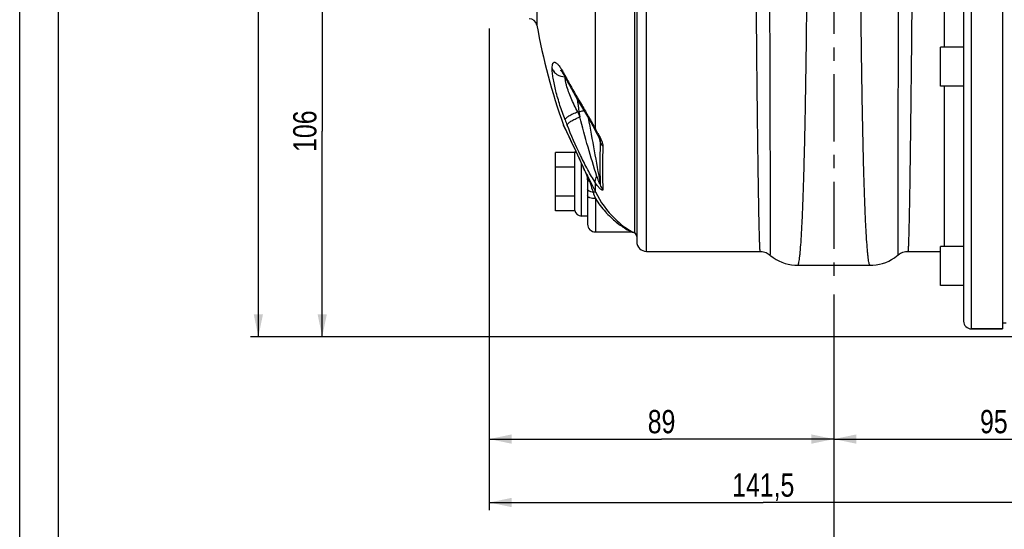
# Model space of a CAD drawing. Header units: millimetres. Extents: x 0 to 841, y 0 to 594.
# Tile 2 of 12: x 0 to 254, y 203 to 334. Entities that reach past the tile are written whole.
import ezdxf

# ---------------------------------------------------------------- set-up
doc = ezdxf.new("R2010")
doc.units = ezdxf.units.MM
doc.header["$LTSCALE"] = 46.2
doc.linetypes.add('CENTER', pattern=[0.6, 0.375, -0.075, 0.075, -0.075])
doc.layers.get('0').update_dxf_attribs({"linetype": 'CONTINUOUS'})
for name, color, linetype in [('ASSI', 7, 'CONTINUOUS'), ('GEOM', 7, 'CONTINUOUS'), ('QUOTE', 7, 'CONTINUOUS')]:
    doc.layers.add(name, color=color, linetype=linetype)
doc.styles.get("Standard").update_dxf_attribs({"font": 'txt', "width": 0.8})
doc.dimstyles.new('DIMSTYLE_1', dxfattribs={"dimtxt": 6, "dimasz": 5.8, "dimexe": 1, "dimexo": 2, "dimgap": 0.75, "dimtad": 1, "dimdec": 3, "dimtxsty": 'Standard', "dimblk": '_FILLED', "dimblk1": '_FILLED', "dimblk2": '_FILLED', "dimcen": 0.09, "dimadec": 3, "dimazin": 2, "dimtp": 0.5, "dimtm": 0.5, "dimtfac": 1, "dimtdec": 3, "dimtofl": 0, "dimtmove": 0, "dimatfit": 3, "dimldrblk": '_FILLED', "dimfxl": 0, "dimtolj": 1, "dimarcsym": 0})
doc.dimstyles.new('DIMSTYLE_3', dxfattribs={"dimtxt": 6, "dimasz": 5.8, "dimexe": 1, "dimexo": 2, "dimgap": 0.75, "dimtad": 1, "dimdec": 3, "dimtxsty": 'Standard', "dimblk": '_FILLED', "dimblk1": '_FILLED', "dimblk2": '_FILLED', "dimcen": 0.09, "dimadec": 3, "dimazin": 2, "dimtp": 0.3, "dimtm": 0.3, "dimtfac": 1, "dimtdec": 3, "dimtofl": 0, "dimtmove": 0, "dimatfit": 3, "dimldrblk": '_FILLED', "dimfxl": 0, "dimtolj": 1, "dimarcsym": 0})

# ---------------------------------------------------------------- blocks, each defined once
blk = doc.blocks.new('_FILLED')
at = {"color": 0, "linetype": 'ByBlock'}
blk.add_solid([(0, 0), (-1, 0.207), (-1, -0.207)], dxfattribs=at)
blk = doc.blocks.new('*D8')
at = {"layer": 'QUOTE', "color": 2, "linetype": 'Continuous'}
for p, q in [((210.25, 263.08), (210.25, 224.18)), ((305.25, 243.59), (305.25, 224.18)), ((210.25, 226.18), (257.75, 226.18)), ((305.25, 226.18), (257.75, 226.18))]:
    blk.add_line(p, q, dxfattribs=at)
at = {"layer": 'QUOTE', "color": 2, "linetype": 'Continuous', "xscale": 5.8, "yscale": 5.8, "zscale": 5.8, "rotation": 180}
blk.add_blockref('_FILLED', (210.25, 226.18), dxfattribs=at)
at = {"layer": 'QUOTE', "color": 2, "linetype": 'Continuous', "xscale": 5.8, "yscale": 5.8, "zscale": 5.8}
blk.add_blockref('_FILLED', (305.25, 226.18), dxfattribs=at)
at = {"layer": 'QUOTE', "color": 2, "linetype": 'Continuous', "insert": (251.55, 233.68), "char_height": 6, "width": 13.2, "attachment_point": 2, "line_spacing_factor": 0.9}
blk.add_mtext('95', dxfattribs=at)
blk = doc.blocks.new('*D9')
at = {"layer": 'QUOTE', "color": 2, "linetype": 'Continuous'}
for p, q in [((121.25, 332.09), (121.25, 224.18)), ((210.25, 263.49), (210.25, 224.18)), ((121.25, 226.18), (165.75, 226.18)), ((210.25, 226.18), (165.75, 226.18))]:
    blk.add_line(p, q, dxfattribs=at)
at = {"layer": 'QUOTE', "color": 2, "linetype": 'Continuous', "xscale": 5.8, "yscale": 5.8, "zscale": 5.8, "rotation": 180}
blk.add_blockref('_FILLED', (121.25, 226.18), dxfattribs=at)
at = {"layer": 'QUOTE', "color": 2, "linetype": 'Continuous', "xscale": 5.8, "yscale": 5.8, "zscale": 5.8}
blk.add_blockref('_FILLED', (210.25, 226.18), dxfattribs=at)
at = {"layer": 'QUOTE', "color": 2, "linetype": 'Continuous', "insert": (165.75, 233.68), "char_height": 6, "width": 13.2, "attachment_point": 2, "line_spacing_factor": 0.9}
blk.add_mtext('89', dxfattribs=at)
blk = doc.blocks.new('*D10')
at = {"layer": 'QUOTE', "color": 2, "linetype": 'Continuous'}
for p, q in [((121.25, 332.09), (121.25, 207.82)), ((262.75, 248.59), (262.75, 207.82)), ((121.25, 209.82), (192, 209.82)), ((262.75, 209.82), (192, 209.82))]:
    blk.add_line(p, q, dxfattribs=at)
at = {"layer": 'QUOTE', "color": 2, "linetype": 'Continuous', "xscale": 5.8, "yscale": 5.8, "zscale": 5.8, "rotation": 180}
blk.add_blockref('_FILLED', (121.25, 209.82), dxfattribs=at)
at = {"layer": 'QUOTE', "color": 2, "linetype": 'Continuous', "xscale": 5.8, "yscale": 5.8, "zscale": 5.8}
blk.add_blockref('_FILLED', (262.75, 209.82), dxfattribs=at)
at = {"layer": 'QUOTE', "color": 2, "linetype": 'Continuous', "insert": (192, 217.32), "char_height": 6, "width": 22.65, "attachment_point": 2, "line_spacing_factor": 0.9}
blk.add_mtext('141,5', dxfattribs=at)
blk = doc.blocks.new('*D12')
at = {"layer": 'QUOTE', "color": 2, "linetype": 'Continuous'}
for p, q in [((408.75, 243.59), (408.75, 190.34)), ((210.25, 239.72), (210.25, 190.34)), ((210.25, 192.34), (309.5, 192.34)), ((408.75, 192.34), (309.5, 192.34))]:
    blk.add_line(p, q, dxfattribs=at)
at = {"layer": 'QUOTE', "color": 2, "linetype": 'Continuous', "xscale": 5.8, "yscale": 5.8, "zscale": 5.8, "rotation": 180}
blk.add_blockref('_FILLED', (210.25, 192.34), dxfattribs=at)
at = {"layer": 'QUOTE', "color": 2, "linetype": 'Continuous', "xscale": 5.8, "yscale": 5.8, "zscale": 5.8}
blk.add_blockref('_FILLED', (408.75, 192.34), dxfattribs=at)
at = {"layer": 'QUOTE', "color": 2, "linetype": 'Continuous', "insert": (309.5, 199.84), "char_height": 6, "width": 25.65, "attachment_point": 2, "line_spacing_factor": 0.9}
blk.add_mtext('198,5', dxfattribs=at)
blk = doc.blocks.new('*D15')
at = {"layer": 'QUOTE', "color": 2, "linetype": 'Continuous'}
for p, q in [((114.66, 358.59), (76.12, 358.59)), ((78.12, 358.59), (78.12, 305.59)), ((78.12, 252.59), (78.12, 305.59)), ((258.75, 252.59), (76.12, 252.59))]:
    blk.add_line(p, q, dxfattribs=at)
at = {"layer": 'QUOTE', "color": 2, "linetype": 'Continuous', "xscale": 5.8, "yscale": 5.8, "zscale": 5.8}
for p, rotation in [((78.12, 358.59), 90), ((78.12, 252.59), 270)]:
    blk.add_blockref('_FILLED', p, dxfattribs=dict(at, rotation=rotation))
at = {"layer": 'QUOTE', "color": 2, "linetype": 'Continuous', "insert": (70.62, 305.59), "char_height": 6, "width": 16.2, "attachment_point": 2, "rotation": 90, "line_spacing_factor": 0.9}
blk.add_mtext('106', dxfattribs=at)
blk = doc.blocks.new('*D17')
at = {"layer": 'QUOTE', "color": 2, "linetype": 'Continuous'}
for p, q in [((188.75, 481.59), (59.63, 481.59)), ((61.63, 481.59), (61.63, 367.09)), ((61.63, 252.59), (61.63, 367.09)), ((258.75, 252.59), (59.63, 252.59))]:
    blk.add_line(p, q, dxfattribs=at)
at = {"layer": 'QUOTE', "color": 2, "linetype": 'Continuous', "xscale": 5.8, "yscale": 5.8, "zscale": 5.8}
for p, rotation in [((61.63, 481.59), 90), ((61.63, 252.59), 270)]:
    blk.add_blockref('_FILLED', p, dxfattribs=dict(at, rotation=rotation))
at = {"layer": 'QUOTE', "color": 2, "linetype": 'Continuous', "insert": (54.13, 367.09), "char_height": 6, "width": 19.8, "attachment_point": 2, "rotation": 90, "line_spacing_factor": 0.9}
blk.add_mtext('229', dxfattribs=at)

msp = doc.modelspace()

# ---------------------------------------------------------------- linework, layer by layer
at = {"color": 7, "linetype": 'Continuous'}
for p, q in [((0, 0), (0, 594)), ((10, 10), (10, 584))]:
    msp.add_line(p, q, dxfattribs=at)
at = {"layer": 'ASSI', "color": 2, "linetype": 'CENTER'}
msp.add_line((210.2542, 486.5916), (210.2542, 266.628), dxfattribs=at)
at = {"layer": 'ASSI', "color": 7, "linetype": 'Continuous'}
for p, q in [((253.7542, 462.5916), (253.7542, 254.5916)), ((237.7542, 317.2367), (237.7542, 327.2367)), ((243.7542, 327.2367), (237.7542, 327.2367)), ((243.7542, 317.2367), (237.7542, 317.2367)), ((148.6542, 279.5916), (157.9635, 279.5916)), ((158.3747, 279.5032), (158.7471, 279.3396)), ((243.7542, 275.8231), (237.7542, 275.8231)), ((237.7542, 265.8242), (237.7542, 275.8219)), ((161.8542, 274.5916), (191.1534, 274.5916)), ((229.355, 274.5916), (237.7542, 274.5916)), ((243.7542, 265.8231), (237.7542, 265.8231)), ((245.7542, 254.5916), (253.7542, 254.5916)), ((254.7542, 256.0916), (253.7542, 256.0916))]:
    msp.add_line(p, q, dxfattribs=at)
msp.add_arc((281.3542, 358.5916), 150, 189.849027, 200.063168, dxfattribs=at)
at = {"layer": 'GEOM', "color": 7, "linetype": 'Continuous'}
for p, q in [((243.7542, 460.5916), (243.7542, 256.5916)), ((159.3542, 440.0916), (159.3542, 277.0916)), ((238.7542, 389.9466), (238.7542, 327.2367)), ((141.0141, 319.2035), (141.0144, 319.2029)), ((141.0752, 319.0879), (141.0144, 319.2029)), ((238.7542, 317.2367), (238.7544, 275.8231)), ((140.5191, 306.9824), (140.4569, 307.1333)), ((140.5195, 306.9816), (142.4968, 302.7261)), ((148.0106, 306.9289), (148.454, 306.1168)), ((148.454, 306.1168), (149.1252, 304.8487)), ((142.4968, 302.7261), (143.5781, 300.4258)), ((149.1252, 304.8487), (149.2372, 304.6339)), ((138.3542, 285.0861), (138.3542, 300.0972)), ((143.3542, 300.0972), (138.3542, 300.0972)), ((143.3542, 285.0861), (143.3542, 300.0972)), ((143.5781, 300.4258), (144.8338, 297.7765)), ((144.8338, 297.7765), (145.2522, 296.8851)), ((143.3542, 296.3444), (138.3542, 296.3444)), ((145.2522, 296.8851), (145.5224, 296.3017)), ((145.5224, 296.3017), (145.7805, 295.7376)), ((145.7805, 295.7376), (146.0223, 295.2011)), ((146.3428, 294.4718), (146.4111, 294.3123)), ((146.5305, 293.9751), (146.5775, 293.7904)), ((146.5775, 293.7904), (146.6142, 293.5969)), ((146.6527, 293.1851), (146.6542, 293.0854)), ((146.6542, 293.2698), (146.6542, 281.5916)), ((143.3542, 288.8389), (138.3542, 288.8389)), ((143.3542, 285.0861), (138.3542, 285.0861)), ((146.6542, 283.6916), (145.0542, 283.6916)), ((191.1534, 274.5916), (191.1539, 274.5917)), ((229.355, 274.5916), (229.3545, 274.5917)), ((200.9277, 270.9916), (219.5806, 270.9916)), ((253.7542, 254.5916), (245.7542, 254.5916))]:
    msp.add_line(p, q, dxfattribs=at)
at = {"layer": 'GEOM', "color": 9, "linetype": 'Continuous'}
for p, q in [((245.7542, 254.5916), (245.7542, 462.5916)), ((161.8542, 274.5916), (161.8542, 442.5916)), ((158.7471, 437.8436), (158.7471, 279.3396)), ((133.5649, 384.2495), (133.5649, 332.9337)), ((148.6698, 306.1191), (148.6698, 344.7515)), ((141.3151, 319.0294), (141.3764, 318.9166)), ((144.1101, 310.6095), (144.3953, 310.6096)), ((144.3953, 310.6096), (144.6426, 309.2521)), ((140.4664, 307.1127), (140.4569, 307.1332)), ((140.7901, 306.4118), (140.4664, 307.1127)), ((141.0484, 305.8535), (140.7901, 306.4118)), ((149.7784, 303.4951), (149.6358, 304.0676)), ((149.8261, 303.3036), (149.7784, 303.4951)), ((149.8511, 303.2032), (149.8261, 303.3036)), ((149.9122, 302.9578), (149.8511, 303.2032)), ((143.7883, 299.9991), (143.6696, 300.2504)), ((143.8258, 299.9198), (143.7883, 299.9991)), ((144.6318, 298.2211), (144.6073, 298.2725)), ((144.6246, 298.2175), (144.6074, 298.2725)), ((145.0542, 283.6916), (145.0542, 297.3084)), ((146.4528, 294.2373), (146.4529, 294.4798)), ((146.4529, 294.4798), (146.6351, 294.105)), ((148.669, 289.9573), (148.6695, 292.2795)), ((148.6541, 288.2191), (148.6542, 279.5916)), ((158.2223, 279.5879), (158.358, 279.5123)), ((158.358, 279.5123), (158.3747, 279.5032))]:
    msp.add_line(p, q, dxfattribs=at)
at = {"layer": 'GEOM', "color": 7, "linetype": 'Continuous'}
for points in [[(139.7119, 321.2849), (139.7077, 321.289), (139.7123, 321.284), (139.7432, 321.2497), (139.7989, 321.183), (139.8741, 321.0869), (139.9675, 320.9597), (140.0789, 320.7996), (140.2044, 320.6095)], [(140.2044, 320.6095), (140.3433, 320.3889), (140.4952, 320.1369), (140.6573, 319.8566), (140.8284, 319.5494), (141.0141, 319.2035)], [(141.5684, 318.1692), (141.9344, 317.5009), (142.4887, 316.504), (143.0331, 315.54), (143.5628, 314.614), (144.0795, 313.7197), (144.5917, 312.8395), (146.1009, 310.261)], [(146.1009, 310.261), (146.593, 309.4167), (147.0771, 308.5793), (147.5506, 307.7498), (148.0106, 306.9289)], [(149.2372, 304.6339), (149.3445, 304.4249), (149.3964, 304.3223), (149.4469, 304.2212), (149.496, 304.1214), (149.5436, 304.0231), (149.5893, 303.9268), (149.6331, 303.8325), (149.6746, 303.7406), (149.7134, 303.6519), (149.7492, 303.5673), (149.7816, 303.4875), (149.81, 303.4138), (149.8337, 303.3487), (149.8474, 303.3091)], [(149.8474, 303.3091), (149.8527, 303.293), (149.8665, 303.2488), (149.8749, 303.2194), (149.8773, 303.2101)], [(146.0223, 295.2011), (146.2426, 294.7027), (146.3428, 294.4718)], [(146.4112, 294.3122), (146.4743, 294.1503), (146.5305, 293.9751)], [(146.6142, 293.5969), (146.6396, 293.3949), (146.6527, 293.1851)], [(158.2452, 279.5512), (158.2545, 279.5484), (158.2875, 279.5377)], [(158.2875, 279.5377), (158.3183, 279.5265), (158.3468, 279.5152), (158.3741, 279.5034)], [(191.1795, 274.5916), (191.3594, 274.5863), (191.721, 274.5511), (192.0704, 274.485), (192.4053, 274.3904), (192.7235, 274.2702), (193.0235, 274.127), (193.3039, 273.9635), (193.5631, 273.7831), (193.743, 273.6388)], [(193.743, 273.6388), (193.9489, 273.4676), (194.6066, 272.9736), (195.3064, 272.5251), (196.0471, 272.1258), (196.8241, 271.7805), (197.6289, 271.4947), (198.4564, 271.2711), (199.3026, 271.1116), (200.1595, 271.0183), (200.927, 270.9917)], [(219.5813, 270.9917), (220.3003, 271.0151), (221.1576, 271.1046), (222.0044, 271.2603), (222.8329, 271.4803), (223.6392, 271.7626), (224.418, 272.1047), (225.1609, 272.5011), (225.8632, 272.9469), (226.5236, 273.4387), (226.7654, 273.6388)], [(226.7654, 273.6388), (226.8887, 273.7396), (227.1477, 273.9266), (227.4287, 274.0967), (227.7297, 274.2462), (228.0492, 274.3723), (228.3857, 274.4723), (228.737, 274.5436), (229.1004, 274.5835), (229.3294, 274.5916)]]:
    msp.add_lwpolyline(points, dxfattribs=at)
for centre, radius, start, end in [((131.5944, 332.5916), 2, 9.849027, 90), ((281.3542, 358.5916), 150, 189.849027, 200.063168), ((221.5032, 361.6692), 91.0046, 207.898235, 208.554605), ((145.0542, 299.7916), 1.7, 154.116671, 172.5), ((145.0542, 285.3916), 1.7, 187.5, 270), ((148.6542, 281.5916), 2, 180, 270), ((157.9631, 278.5918), 1, 65.698243, 89.976397), ((158.3542, 278.4201), 1, 0, 66.860277), ((161.8542, 277.0916), 2.5, 180, 270), ((245.7542, 256.5916), 2, 180, 270)]:
    msp.add_arc(centre, radius, start, end, dxfattribs=at)
at = {"layer": 'GEOM', "color": 9, "linetype": 'Continuous'}
for centre, radius, start, end in [((219.9938, 361.7001), 89.5049, 207.815975, 208.472775), ((270.1835, 389.0331), 146.6546, 208.561791, 209.127415), ((319.3876, 334.5161), 176.6178, 186.704522, 187.779264), ((273.3138, 360.5107), 138.5054, 201.117636, 201.720817), ((273.1396, 359.6361), 141.8337, 201.117609, 201.72079), ((882.5661, 649.318), 817.2003, 204.8531589, 205.2868679), ((243.2019, 357.9078), 107.7886, 208.715817, 208.997869), ((-120.7529, 155.9664), 308.4366, 28.890859, 29.032902), ((859.9628, 638.6435), 792.2032, 205.3135548, 205.4454281), ((-30.0202, 215.1724), 193.3918, 25.205997, 25.431539), ((84.0556, 267.4513), 67.9042, 23.60978, 24.039306), ((103.4925, 275.9419), 46.6937, 23.067589, 23.61554), ((146.7936, 294.4752), 0.4157, 203.080121, 214.940436), ((131.4696, 287.6371), 16.4718, 22.861403, 24.545823), ((142.7925, 293.2445), 3.8632, 12.241311, 18.647725), ((142.821, 293.2502), 3.8342, 8.139463, 12.249537), ((143.2485, 293.093), 3.4052, 6.688009, 8.914051), ((142.8802, 293.2586), 3.7743, 4.097588, 8.140156), ((143.1866, 293.0859), 3.4675, 1.812364, 6.686816), ((839.7087, 631.3912), 770.7872, 205.9500033, 206.2933919), ((143.023, 293.2686), 3.6312, 0.018175, 4.100522), ((130.5578, 287.245), 17.4643, 17.594786, 22.88449), ((143.15, 293.0846), 3.5042, 359.999745, 1.814653), ((147.2433, 293.2701), 0.5892, 180.040164, 188.954252), ((189.5861, 303.7274), 43.7715, 198.492407, 200.750195)]:
    msp.add_arc(centre, radius, start, end, dxfattribs=at)
for points, knots in [([(200.9271, 270.9917), (200.9735, 270.9917), (201.0719, 271.1433), (201.15, 271.4165), (201.2562, 271.8982), (201.354, 272.5492), (201.4575, 273.3904), (201.6052, 274.8712), (201.7804, 277.1697), (201.974, 280.4474), (202.1607, 284.3973), (202.3381, 288.9864), (202.5047, 294.1765), (202.6594, 299.9244), (202.8014, 306.1822), (202.9302, 312.8977), (203.0882, 322.6016), (203.2487, 335.4285), (203.3917, 351.3526), (203.4945, 367.5982), (203.5644, 383.6238), (203.6081, 398.8951), (203.6318, 412.9032), (203.6385, 425.1811), (203.632, 435.3195), (203.6066, 442.9806), (203.5783, 447.2244), (203.5485, 448.8855)], [0, 0, 0, 0, 0.00078116, 0.00246681, 0.00516408, 0.00888882, 0.01364086, 0.01941385, 0.03397963, 0.05247394, 0.07474688, 0.10061533, 0.12986532, 0.16225415, 0.19751253, 0.23534696, 0.27544219, 0.36106164, 0.4515197, 0.54380243, 0.63483439, 0.72158154, 0.80115256, 0.87089536, 0.92848543, 0.97200348, 1, 1, 1, 1]), ([(219.5812, 270.9917), (219.5349, 270.9917), (219.4365, 271.1433), (219.3584, 271.4165), (219.2521, 271.8983), (219.1543, 272.5492), (219.0508, 273.3905), (218.9032, 274.8713), (218.7279, 277.1699), (218.5343, 280.4476), (218.3476, 284.3976), (218.1702, 288.9868), (218.0037, 294.177), (217.8489, 299.925), (217.707, 306.183), (217.5781, 312.8985), (217.4201, 322.6026), (217.2596, 335.4297), (217.1167, 351.3541), (217.0139, 367.5999), (216.944, 383.6256), (216.9002, 398.897), (216.8766, 412.905), (216.8696, 425.1827), (216.8768, 435.3209), (216.9007, 442.9817), (216.9315, 447.2252), (216.9612, 448.8861)], [0, 0, 0, 0, 0.00078117, 0.00246685, 0.00516417, 0.00888897, 0.0136411, 0.0194142, 0.03398025, 0.0524749, 0.07474824, 0.10061715, 0.12986764, 0.162257, 0.19751595, 0.23535095, 0.27544676, 0.36106733, 0.45152636, 0.54380982, 0.63484218, 0.72158929, 0.80115981, 0.87090157, 0.92849007, 0.97200601, 1, 1, 1, 1]), ([(193.5296, 444.04), (193.502, 442.8219), (193.4767, 439.432), (193.4445, 432.9945), (193.4322, 423.9582), (193.4338, 412.6415), (193.4533, 399.4432), (193.4876, 384.8284), (193.5333, 369.3123), (193.5856, 353.4415), (193.6389, 337.775), (193.6808, 325.0986), (193.7103, 315.4725), (193.7294, 308.7903), (193.7455, 302.5534), (193.7582, 296.8166), (193.7676, 291.6305), (193.7736, 287.041), (193.7757, 283.6082), (193.7755, 281.1901), (193.7746, 279.6324), (193.773, 278.2503), (193.7706, 277.047), (193.7674, 276.0251), (193.7642, 275.2879), (193.7612, 274.7908), (193.7591, 274.4872), (193.7565, 274.2318), (193.755, 274.0194), (193.7503, 273.8645), (193.7528, 273.7321), (193.742, 273.6931), (193.7484, 273.6342), (193.743, 273.6388)], [0, 0, 0, 0, 0.021451, 0.05967856, 0.11333765, 0.18053889, 0.25891352, 0.34569895, 0.43783736, 0.53208178, 0.62511239, 0.71365284, 0.75525556, 0.79458504, 0.83129493, 0.86506032, 0.89558399, 0.92259712, 0.94585997, 0.95602037, 0.96516833, 0.97328486, 0.98035203, 0.986353, 0.99127563, 0.99332919, 0.99510911, 0.99661413, 0.99784363, 0.99879723, 0.99947458, 0.99987539, 1, 1, 1, 1]), ([(226.9788, 444.04), (227.0064, 442.8219), (227.0316, 439.432), (227.0638, 432.9945), (227.0761, 423.9581), (227.0746, 412.6414), (227.055, 399.443), (227.0207, 384.8283), (226.975, 369.3121), (226.9228, 353.4413), (226.8695, 337.7748), (226.8275, 325.0984), (226.798, 315.4722), (226.779, 308.7901), (226.7629, 302.5531), (226.7501, 296.8163), (226.7407, 291.6303), (226.7348, 287.0408), (226.7327, 283.608), (226.7328, 281.19), (226.7337, 279.6322), (226.7354, 278.2502), (226.7378, 277.0469), (226.7409, 276.025), (226.7441, 275.2879), (226.7471, 274.7907), (226.7492, 274.4871), (226.7518, 274.2318), (226.7534, 274.0193), (226.758, 273.8645), (226.7555, 273.7321), (226.7664, 273.6931), (226.76, 273.6342), (226.7654, 273.6388)], [0, 0, 0, 0, 0.02145105, 0.05967874, 0.11333797, 0.18053937, 0.25891423, 0.34569988, 0.43783847, 0.53208305, 0.62511378, 0.71365431, 0.75525697, 0.79458648, 0.83129634, 0.8650616, 0.89558527, 0.92259824, 0.94586093, 0.95602135, 0.96516932, 0.97328561, 0.9803527, 0.98635368, 0.99127606, 0.99332953, 0.99510946, 0.99661458, 0.99784405, 0.99879753, 0.99947472, 0.99987541, 1, 1, 1, 1]), ([(189.9007, 441.7488), (189.879, 441.257), (189.8463, 440.0337), (189.7886, 436.6587), (189.7451, 430.7703), (189.7196, 421.8601), (189.7272, 405.8997), (189.7974, 387.818), (189.9115, 368.2488), (190.0221, 352.7107), (190.1493, 337.3787), (190.2677, 324.9757), (190.3679, 315.5584), (190.4428, 309.0215), (190.5185, 302.9198), (190.5941, 297.307), (190.6695, 292.2324), (190.7439, 287.7404), (190.807, 284.3798), (190.8573, 282.0118), (190.8929, 280.4856), (190.9277, 279.1309), (190.9618, 277.9508), (190.995, 276.9477), (191.0272, 276.1241), (191.0548, 275.5504), (191.0773, 275.1832), (191.0925, 274.9749), (191.1073, 274.8164), (191.121, 274.6945), (191.1344, 274.6357), (191.1443, 274.5917), (191.1534, 274.5916)], [0, 0, 0, 0, 0.00883399, 0.02195786, 0.06057505, 0.11450276, 0.18185248, 0.34698639, 0.43898318, 0.53302867, 0.625827, 0.71412607, 0.75561224, 0.79483137, 0.83143987, 0.86511546, 0.89556265, 0.92251503, 0.94573464, 0.95588026, 0.96501846, 0.97313049, 0.98019817, 0.98620509, 0.99113955, 0.99499074, 0.99650707, 0.99774981, 0.9987188, 0.99941423, 0.99983755, 1, 1, 1, 1]), ([(230.6077, 441.7488), (230.6294, 441.257), (230.6621, 440.0337), (230.7197, 436.6587), (230.7632, 430.7702), (230.7887, 421.86), (230.7811, 405.8994), (230.7109, 387.8176), (230.5968, 368.2483), (230.4863, 352.7101), (230.359, 337.3781), (230.2406, 324.9751), (230.1404, 315.5577), (230.0655, 309.0208), (229.9899, 302.9192), (229.9142, 297.3064), (229.8389, 292.2318), (229.7644, 287.7399), (229.7014, 284.3793), (229.651, 282.0114), (229.6155, 280.4852), (229.5806, 279.1305), (229.5465, 277.9504), (229.5133, 276.9474), (229.4811, 276.1239), (229.4535, 275.5502), (229.431, 275.183), (229.4159, 274.9748), (229.401, 274.8163), (229.3873, 274.6944), (229.3739, 274.6356), (229.364, 274.5916), (229.355, 274.5916)], [0, 0, 0, 0, 0.00883402, 0.02195796, 0.06057543, 0.11450353, 0.18185374, 0.34698883, 0.43898617, 0.53303212, 0.6258308, 0.71413008, 0.75561619, 0.7948353, 0.83144374, 0.86511905, 0.89556608, 0.92251818, 0.94573735, 0.9558829, 0.9650209, 0.97313255, 0.98020007, 0.98620677, 0.99114077, 0.99499173, 0.99650801, 0.99775058, 0.99871932, 0.9994145, 0.99983762, 1, 1, 1, 1]), ([(137.4981, 321.7961), (137.498, 322.0547), (137.5121, 322.4145), (137.6007, 322.8483), (137.6998, 323.1296), (137.8716, 323.3509), (138.109, 323.3945), (138.2941, 323.3518), (138.4927, 323.2465), (138.8059, 323.0039), (139.2258, 322.5386), (139.752, 321.8073), (140.1019, 321.2368), (140.2865, 320.9196)], [0, 0, 0, 0, 0.1489167, 0.20654507, 0.25356119, 0.32219793, 0.35279274, 0.38745453, 0.42973352, 0.48137636, 0.6149025, 0.78865288, 1, 1, 1, 1]), ([(140.8311, 308.5358), (140.358, 309.7608), (139.4929, 312.2172), (138.4528, 315.8047), (137.8265, 318.6247), (137.5533, 320.5787), (137.498, 321.4192), (137.4981, 321.7961)], [0, 0, 0, 0, 0.2870704, 0.56888116, 0.81621064, 0.91762224, 1, 1, 1, 1]), ([(137.4984, 321.7852), (137.6043, 321.4746), (137.9403, 320.875), (138.9853, 319.9366), (140.076, 319.6234), (140.7921, 319.612)], [0, 0, 0, 0, 0.23656129, 0.48366094, 1, 1, 1, 1]), ([(137.4985, 321.8008), (137.6041, 321.4912), (137.939, 320.8935), (138.9806, 319.9571), (140.0675, 319.6432), (140.7819, 319.6301)], [0, 0, 0, 0, 0.23648056, 0.48353749, 1, 1, 1, 1]), ([(140.2865, 320.9196), (140.3316, 320.842), (140.5184, 320.5164), (140.6979, 320.1867), (140.8311, 319.9341)], [0, 0, 0, 0, 0.23920954, 1, 1, 1, 1]), ([(140.8311, 319.9341), (140.8324, 319.8693), (140.8508, 319.6176), (140.9267, 319.3694), (141.0141, 319.2035)], [0, 0, 0, 0, 0.25691148, 1, 1, 1, 1]), ([(140.9007, 318.9588), (140.8948, 319.006), (140.874, 319.1839), (140.8607, 319.3627), (140.8568, 319.4941)], [0, 0, 0, 0, 0.26607523, 1, 1, 1, 1]), ([(140.9731, 318.496), (140.9658, 318.5359), (140.9386, 318.6896), (140.9153, 318.8441), (140.9007, 318.9588)], [0, 0, 0, 0, 0.25990545, 1, 1, 1, 1]), ([(141.2002, 317.4981), (141.1771, 317.5852), (141.0921, 317.9156), (141.0183, 318.249), (140.9731, 318.496)], [0, 0, 0, 0, 0.26414333, 1, 1, 1, 1]), ([(141.3764, 318.9166), (141.3777, 318.85), (141.3968, 318.5921), (141.4765, 318.338), (141.5683, 318.1693)], [0, 0, 0, 0, 0.25739347, 1, 1, 1, 1]), ([(144.1101, 310.6095), (143.4795, 311.7452), (142.381, 313.9909), (141.5081, 316.3406), (141.2002, 317.4981)], [0, 0, 0, 0, 0.5202829, 1, 1, 1, 1]), ([(142.0749, 317.6484), (143.095, 315.8171), (144.7207, 313.034), (146.961, 309.2154), (148.1085, 307.1853), (148.6698, 306.1191)], [0, 0, 0, 0, 0.47346065, 0.72785636, 1, 1, 1, 1]), ([(140.8311, 308.5358), (140.8349, 308.6066), (140.909, 308.7716), (141.2213, 309.1263), (141.8857, 309.5932), (142.8999, 310.1327), (143.6878, 310.4575), (144.11, 310.6096)], [0, 0, 0, 0, 0.05361713, 0.13056561, 0.3572466, 0.66057802, 1, 1, 1, 1]), ([(144.3953, 310.6096), (144.5131, 310.6297), (144.9536, 310.7155), (145.3889, 310.8366), (145.6948, 310.9591)], [0, 0, 0, 0, 0.26623279, 1, 1, 1, 1]), ([(141.3764, 307.1458), (141.3802, 307.2168), (141.454, 307.3824), (141.7648, 307.74), (142.4264, 308.2133), (143.4367, 308.7629), (144.2218, 309.0957), (144.6426, 309.2521)], [0, 0, 0, 0, 0.05368756, 0.13078511, 0.35768862, 0.66096415, 1, 1, 1, 1]), ([(149.0636, 293.9293), (148.2415, 296.4308), (146.7132, 301.5246), (145.3155, 306.6545), (144.6426, 309.2521)], [0, 0, 0, 0, 0.49528472, 1, 1, 1, 1]), ([(148.6695, 292.2795), (147.9704, 293.3748), (146.6374, 295.7028), (144.1221, 300.6235), (142.4296, 304.502), (141.3764, 307.1458)], [0, 0, 0, 0, 0.23515696, 0.48498074, 1, 1, 1, 1]), ([(148.6695, 306.1196), (148.656, 306.0818), (148.6172, 305.951), (148.6232, 305.7996), (148.6685, 305.7134)], [0, 0, 0, 0, 0.29183049, 1, 1, 1, 1]), ([(149.9122, 302.9578), (149.8608, 300.9196), (149.8005, 297.2671), (149.8467, 293.6133), (149.9122, 292.0006)], [0, 0, 0, 0, 0.55813611, 1, 1, 1, 1]), ([(149.8773, 303.21), (149.8826, 303.1888), (149.8995, 303.1163), (149.9131, 303.0423), (149.9137, 302.9896)], [0, 0, 0, 0, 0.29268013, 1, 1, 1, 1]), ([(150.5911, 301.7347), (150.5059, 301.8227), (150.2, 302.179), (149.9872, 302.6189), (149.9122, 302.9577)], [0, 0, 0, 0, 0.26089457, 1, 1, 1, 1]), ([(150.2129, 303.1791), (150.3228, 302.9232), (150.5005, 302.4562), (150.5977, 301.9564), (150.5911, 301.7347)], [0, 0, 0, 0, 0.55667325, 1, 1, 1, 1]), ([(150.5911, 301.7347), (150.5291, 299.6681), (150.4561, 295.9509), (150.5127, 292.2321), (150.5911, 290.5838)], [0, 0, 0, 0, 0.55613617, 1, 1, 1, 1]), ([(146.0702, 295.1129), (145.9803, 295.3147), (145.6154, 296.1242), (145.2413, 296.9295), (144.9573, 297.533)], [0, 0, 0, 0, 0.2488514, 1, 1, 1, 1]), ([(146.6126, 293.6207), (146.6046, 293.6715), (146.5669, 293.8806), (146.5089, 294.0863), (146.4528, 294.2373)], [0, 0, 0, 0, 0.24208872, 1, 1, 1, 1]), ([(147.2051, 292.5242), (147.1313, 292.5661), (146.8922, 292.7221), (146.6929, 292.9774), (146.6613, 293.1784)], [0, 0, 0, 0, 0.29426513, 1, 1, 1, 1]), ([(147.2051, 292.5242), (147.4181, 291.8515), (147.7084, 290.9582), (148.0016, 290.0659), (148.0747, 289.844)], [0, 0, 0, 0, 0.75122049, 1, 1, 1, 1]), ([(148.6695, 292.2793), (148.638, 292.3998), (148.5778, 292.9795), (148.8223, 293.5488), (149.0636, 293.9293)], [0, 0, 0, 0, 0.21654049, 1, 1, 1, 1]), ([(149.9122, 292.0006), (149.9136, 291.986), (149.9139, 291.9661), (149.9115, 291.9304), (149.8839, 291.9322), (149.8664, 291.956), (149.8416, 291.987), (149.8049, 292.0482), (149.7562, 292.1382), (149.6977, 292.259), (149.6378, 292.3906), (149.5778, 292.5298), (149.4972, 292.7246), (149.3984, 292.9767), (149.2438, 293.3943), (149.1344, 293.7137), (149.0636, 293.9293)], [0, 0, 0, 0, 0.01954073, 0.03036465, 0.03720074, 0.04982828, 0.0680925, 0.09074139, 0.14431043, 0.20472665, 0.26939955, 0.33700617, 0.4066527, 0.55023072, 0.69772529, 1, 1, 1, 1]), ([(148.0748, 289.844), (147.8827, 289.8649), (147.5255, 289.9282), (147.0286, 290.081), (146.6542, 290.3404), (146.6542, 290.5348)], [0, 0, 0, 0, 0.35216861, 0.64567809, 1, 1, 1, 1]), ([(148.0748, 289.844), (148.2013, 289.893), (148.3745, 289.9525), (148.5744, 289.9806), (148.6495, 289.9724), (148.6696, 289.9562)], [0, 0, 0, 0, 0.66118478, 0.8742871, 1, 1, 1, 1]), ([(148.669, 289.9573), (149.9397, 287.3771), (152.771, 283.4218), (156.5886, 280.5065), (158.2223, 279.5879)], [0, 0, 0, 0, 0.60547052, 1, 1, 1, 1]), ([(150.5911, 290.5838), (150.5939, 290.5236), (150.5875, 290.4188), (150.4741, 290.3712), (150.3808, 290.3883), (150.2733, 290.4347), (150.0974, 290.5451), (149.8592, 290.7474), (149.5653, 291.0524), (149.2615, 291.4185), (148.9584, 291.8318), (148.765, 292.1264), (148.6695, 292.2795)], [0, 0, 0, 0, 0.061749, 0.08595973, 0.11639396, 0.15633682, 0.20573744, 0.32840445, 0.47530357, 0.63920974, 0.8152178, 1, 1, 1, 1]), ([(150.5912, 290.5839), (150.5052, 290.6862), (150.1909, 291.1097), (149.9856, 291.6143), (149.9122, 292.0006)], [0, 0, 0, 0, 0.25375193, 1, 1, 1, 1]), ([(148.6541, 288.2188), (148.3985, 288.2188), (147.9206, 288.2496), (147.3624, 288.3617), (147.0028, 288.5058), (146.7798, 288.6342), (146.6542, 288.7918), (146.6542, 288.8915)], [0, 0, 0, 0, 0.34578601, 0.64557045, 0.76666758, 0.8651773, 1, 1, 1, 1]), ([(148.6541, 288.2191), (149.0427, 287.5998), (149.857, 286.4219), (151.1905, 284.8084), (152.5733, 283.3904), (153.9633, 282.1733), (155.1176, 281.3069), (155.9968, 280.7186), (156.5878, 280.3506), (157.0429, 280.0859), (157.3643, 279.9076), (157.5622, 279.8), (157.725, 279.7156), (157.8449, 279.6493), (157.922, 279.6172), (157.9539, 279.5932), (157.9635, 279.5916)], [0, 0, 0, 0, 0.17078549, 0.33396205, 0.48841969, 0.63291387, 0.76511453, 0.82522907, 0.87998464, 0.92772476, 0.9481794, 0.96586045, 0.98031504, 0.99106652, 0.99771829, 1, 1, 1, 1])]:
    msp.add_open_spline(points, degree=3, knots=knots, dxfattribs=at)
for points in [[(146.8027, 309.0531), (147.8386, 303.3688), (148.8753, 297.6847), (149.9122, 292.0006)], [(149.2962, 304.9853), (149.4863, 304.64), (149.6744, 304.2935), (149.8526, 303.9419)], [(149.8526, 303.9419), (149.9797, 303.6911), (150.1019, 303.4375), (150.2129, 303.1791)], [(149.9137, 302.9896), (149.9138, 302.979), (149.9135, 302.9683), (149.9122, 302.9578)]]:
    msp.add_open_spline(points, degree=3, dxfattribs=at)

# ---------------------------------------------------------------- dimensions: what is measured, and where the dimension line sits
at = {"layer": 'QUOTE', "color": 2, "linetype": 'Continuous'}
for base, p1, p2, angle, dimstyle, picture, middle in [((61.6317, 252.5916), (190.7542, 481.5916), (260.7542, 252.5916), 270, 'DIMSTYLE_1', '*D17', (61.6317, 366.6916)), ((78.1238, 252.5916), (116.6562, 358.5916), (260.7542, 252.5916), 270, 'DIMSTYLE_3', '*D15', (78.1238, 305.1916)), ((121.2542, 226.1765), (210.2542, 265.4943), (121.2542, 334.0916), 180, 'DIMSTYLE_3', '*D9', (165.3542, 226.1765)), ((121.2542, 209.8243), (262.7542, 250.5916), (121.2542, 334.0916), 180, 'DIMSTYLE_1', '*D10', (191.6042, 209.8243))]:
    dim = msp.add_linear_dim(base=base, p1=p1, p2=p2, angle=angle, dimstyle=dimstyle, dxfattribs=at)
    dim.commit()
    dim.dimension.update_dxf_attribs({"geometry": picture, "text_midpoint": middle, "dimtype": 160})
for base, p1, p2, dimstyle, picture, middle in [((305.2542, 226.1765), (210.2542, 265.0759), (305.2542, 245.5916), 'DIMSTYLE_3', '*D8', (251.1471, 226.1765)), ((408.7542, 192.3444), (210.2542, 241.7208), (408.7542, 245.5916), 'DIMSTYLE_1', '*D12', (309.1042, 192.3444))]:
    dim = msp.add_linear_dim(base=base, p1=p1, p2=p2, dimstyle=dimstyle, dxfattribs=at)
    dim.commit()
    dim.dimension.update_dxf_attribs({"geometry": picture, "text_midpoint": middle, "dimtype": 160})

doc.saveas('drawing.dxf')
